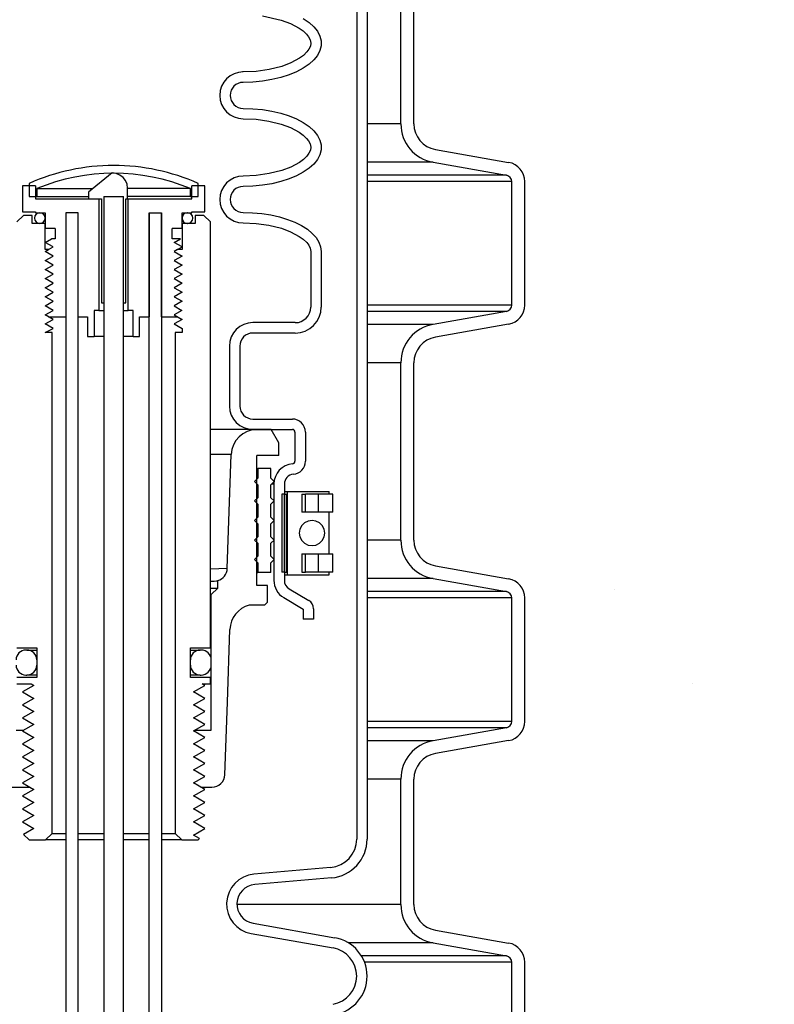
# Model space of a CAD drawing. Extents: x -169 to 6736, y -208 to 3022.
# Tile 163 of 256: x 1718 to 1725, y 404 to 414. Entities that reach past the tile are written whole.
import ezdxf

# ---------------------------------------------------------------- set-up
doc = ezdxf.new("R2010")
doc.units = 0
doc.header["$MEASUREMENT"] = 0
doc.header["$PDSIZE"] = 1
doc.layers.get('DEFPOINTS').update_dxf_attribs({"linetype": 'CONTINUOUS'})
for name, color, linetype in [('DIM', 3, 'CONTINUOUS'), ('PEAGRAVEL-HATCH', 3, 'CONTINUOUS'), ('SPILL-BUCKET', 1, 'CONTINUOUS')]:
    doc.layers.add(name, color=color, linetype=linetype)
doc.styles.add('SIMPLEX', font='simplex')
doc.dimstyles.new('DIM64', dxfattribs={"dimscale": 64, "dimtxt": 0.09375, "dimasz": 0.09375, "dimexe": 0.0625, "dimexo": 0.0625, "dimgap": 0.046875, "dimtad": 1, "dimdec": 4, "dimzin": 3, "dimdsep": 46, "dimlunit": 4, "dimtxsty": 'SIMPLEX', "dimcen": 0, "dimclrd": 256, "dimclre": 256, "dimclrt": 256, "dimadec": 0, "dimazin": 0, "dimtfac": 1, "dimtdec": 4, "dimtmove": 0, "dimatfit": 3, "dimfxl": 1, "dimfrac": 2, "dimtolj": 1, "dimtzin": 0, "dimarcsym": 0})

# ---------------------------------------------------------------- blocks, each defined once
blk = doc.blocks.new('*D17')
at = {"layer": 'DEFPOINTS', "color": 0, "transparency": 16777216}
for p in [(1422.4289, 414.2886), (2052.1541, 410.0074), (1422.4289, 136.5159)]:
    blk.add_point(p, dxfattribs=at)
at = {"layer": 'DIM', "lineweight": -2, "transparency": 16777216}
for p, q in [((1422.4289, 410.2886), (1422.4289, 132.5159)), ((2052.1541, 406.0074), (2052.1541, 132.5159)), ((2046.1541, 136.5159), (1428.4289, 136.5159))]:
    blk.add_line(p, q, dxfattribs=at)
at = {"layer": 'DIM', "transparency": 16777216}
for points in [[(1428.4289, 137.5159), (1428.4289, 135.5159), (1422.4289, 136.5159)], [(2046.1541, 137.5159), (2046.1541, 135.5159), (2052.1541, 136.5159)]]:
    blk.add_solid(points, dxfattribs=at)
at = {"layer": 'DIM', "transparency": 16777216, "insert": (1737.2915, 144.0873), "char_height": 6, "attachment_point": 5, "style": 'SIMPLEX'}
blk.add_mtext('\\A1;52\'-5 3/4" (F.V. TANK SLAB)', dxfattribs=at)

msp = doc.modelspace()

# ---------------------------------------------------------------- hatches: boundary and pattern name
at = {"layer": 'PEAGRAVEL-HATCH'}
h = msp.add_hatch(dxfattribs=at)
h.set_pattern_fill('AR-SAND', color=256, scale=7.5, style=0)
h.set_pattern_definition([(37.5, (569.323, 30.198), (-0.47245, 14.45118), [0, -11.4, 0, -12.75, 0, -12.1875]), (7.5, (569.323, 30.198), (13.27333, 21.1661), [0, -6.15, 0, -10.275, 0, -3.9375]), (327.5, (560.098, 30.198), (23.35606, 0.04244), [0, -3.75, 0, -13.5, 0, -17.625]), (317.5, (560.098, 30.198), (22.54595, 6.58257), [0, -1.875, 0, -8.85, 0, -10.125])])
h.paths.add_polyline_path([(1678.80732, 397.95192), (1674.24819, 399.33855), (1674.16889, 402.82494), (1673.05885, 403.14188), (1673.05885, 413.95761), (1637.65794, 414.06209), (1637.65794, 409.70659), (1630.64769, 409.70659), (1630.64769, 371.25844), (1678.97797, 371.25844)])
h.paths.add_polyline_path([(1678.94818, 370.30176), (1630.56261, 370.29867), (1630.56261, 352.56309), (1631.45296, 351.91005), (1631.45296, 351.55925), (1633.05376, 351.55925), (1634.10236, 353.65645), (1639.05376, 353.55925), (1640.05376, 351.55925), (1653.05376, 351.55925), (1654.05376, 353.55925), (1659.05376, 353.55925), (1660.05376, 351.55925), (1669.55376, 351.55925), (1670.55376, 353.55925), (1675.55376, 353.55925), (1676.55376, 351.55925), (1678.02984, 351.55924), (1678.72564, 353.2784), (1678.36441, 359.1221), (1679.04889, 359.12203)])
h.paths.add_polyline_path([(1711.86302, 397.98375), (1707.34302, 399.34369), (1707.01902, 402.97021), (1706.02982, 403.2003), (1706.02982, 414.12804), (1689.55426, 414.12804), (1689.55426, 403.25428), (1688.73965, 403.06613), (1688.5332, 402.8201), (1688.5332, 401.21886), (1688.29899, 401.21886), (1688.22155, 399.34587), (1683.85452, 398.00535), (1683.77708, 396.81562), (1683.65216, 396.81562), (1683.65216, 371.30176), (1711.92965, 371.30694)])
h.paths.add_polyline_path([(1711.944, 370.30176), (1683.55012, 370.3049), (1683.55377, 359.1221), (1684.24313, 359.1221), (1683.88189, 353.2784), (1684.57824, 351.91004), (1684.57824, 351.55925), (1686.05376, 351.55925), (1687.05376, 353.55925), (1692.05376, 353.55925), (1693.05376, 351.55925), (1702.55376, 351.55925), (1703.55376, 353.55925), (1708.55376, 353.55925), (1709.55376, 351.55925), (1711.01819, 351.55925), (1711.66739, 352.55925), (1711.944, 352.55918)])
h.paths.add_polyline_path([(1739.83168, 409.73965), (1737.97196, 409.73965), (1737.97196, 414.06672), (1722.59511, 414.06672), (1722.59511, 403.25007), (1721.62025, 403.04246), (1721.52437, 401.25377), (1721.20475, 399.33731), (1716.80992, 398.02774), (1716.6452, 396.76607), (1716.6452, 371.30176), (1736.80864, 371.28118), (1739.0752, 372.31454), (1739.83168, 373.89371)])
h.paths.add_polyline_path([(1738.32237, 362.32058), (1741.12897, 364.82693), (1744.1446, 365.09547), (1744.97124, 366.08769), (1744.9542, 409.70253), (1740.83773, 409.70253), (1740.83773, 374.30176), (1739.50146, 370.32906), (1716.64497, 370.30176), (1716.64079, 352.55925), (1716.91739, 352.55925), (1717.56659, 351.91005), (1717.56659, 351.55925), (1719.05376, 351.55925), (1720.05376, 353.55925), (1725.05376, 353.55925), (1726.05376, 351.55925), (1735.55376, 351.55925), (1736.55376, 353.55925), (1737.51571, 353.55925), (1737.51571, 359.08925)])

# ---------------------------------------------------------------- linework, layer by layer
at = {"layer": 'SPILL-BUCKET', "color": 1, "linetype": 'Continuous'}
for p, q in [((1721.07911, 419.96667), (1721.07911, 405.76911)), ((1721.17904, 419.96667), (1721.17904, 405.76911)), ((1721.5032, 412.63498), (1721.5032, 414.33847)), ((1721.62811, 412.63498), (1721.62811, 414.33847)), ((1720.17464, 413.6709), (1720.35521, 413.6311)), ((1720.35521, 413.6311), (1720.4431, 413.59866)), ((1720.4431, 413.59866), (1720.52603, 413.55474)), ((1720.5667, 413.64713), (1720.62202, 413.60905)), ((1720.62202, 413.60905), (1720.66736, 413.56782)), ((1720.66736, 413.56782), (1720.70201, 413.52406)), ((1720.52603, 413.55474), (1720.56435, 413.52727)), ((1720.56435, 413.52727), (1720.59862, 413.49494)), ((1720.59862, 413.49494), (1720.6181, 413.46981)), ((1720.6181, 413.46981), (1720.63253, 413.44158)), ((1720.70201, 413.52406), (1720.72542, 413.47848)), ((1720.72542, 413.47848), (1720.73721, 413.43179)), ((1720.63428, 413.38028), (1720.62105, 413.35148)), ((1720.63253, 413.44158), (1720.63872, 413.41105)), ((1720.63872, 413.41105), (1720.63428, 413.38028)), ((1720.73721, 413.38473), (1720.72542, 413.33804)), ((1720.73721, 413.43179), (1720.73721, 413.38473)), ((1720.56839, 413.29252), (1720.53034, 413.26456)), ((1720.60215, 413.32559), (1720.56839, 413.29252)), ((1720.62105, 413.35148), (1720.60215, 413.32559)), ((1720.70201, 413.29246), (1720.66736, 413.2487)), ((1720.72542, 413.33804), (1720.70201, 413.29246)), ((1720.35964, 413.1868), (1720.23838, 413.15616)), ((1720.44761, 413.21979), (1720.35964, 413.1868)), ((1720.53034, 413.26456), (1720.44761, 413.21979)), ((1720.62202, 413.20746), (1720.5667, 413.16938)), ((1720.66736, 413.2487), (1720.62202, 413.20746)), ((1719.98921, 413.13345), (1719.98322, 413.13345)), ((1720.11457, 413.13887), (1719.98921, 413.13345)), ((1720.23838, 413.15616), (1720.11457, 413.13887)), ((1720.42974, 413.10508), (1720.35027, 413.07987)), ((1720.50227, 413.13508), (1720.42974, 413.10508)), ((1720.5667, 413.16938), (1720.50227, 413.13508)), ((1720.08314, 413.03647), (1719.98921, 413.03351)), ((1720.1756, 413.04528), (1720.08314, 413.03647)), ((1720.26511, 413.05983), (1720.1756, 413.04528)), ((1720.35027, 413.07987), (1720.26511, 413.05983)), ((1719.98921, 412.78368), (1720.08314, 412.78073)), ((1720.08314, 412.78073), (1720.1756, 412.77191)), ((1720.1756, 412.77191), (1720.26511, 412.75737)), ((1720.26511, 412.75737), (1720.35027, 412.73733)), ((1720.35027, 412.73733), (1720.42974, 412.71211)), ((1719.98921, 412.68375), (1720.11333, 412.67846)), ((1720.11333, 412.67846), (1720.23542, 412.66163)), ((1720.23542, 412.66163), (1720.35521, 412.63178)), ((1720.35521, 412.63178), (1720.4431, 412.59934)), ((1720.42974, 412.71211), (1720.50227, 412.68212)), ((1720.50227, 412.68212), (1720.5667, 412.64781)), ((1720.5667, 412.64781), (1720.62202, 412.60974)), ((1720.4431, 412.59934), (1720.52603, 412.55543)), ((1720.52603, 412.55543), (1720.56435, 412.52795)), ((1720.56435, 412.52795), (1720.59862, 412.49562)), ((1720.62202, 412.60974), (1720.66736, 412.5685)), ((1720.66736, 412.5685), (1720.70201, 412.52474)), ((1720.70201, 412.52474), (1720.72542, 412.47916)), ((1720.59862, 412.49562), (1720.6181, 412.47049)), ((1720.6181, 412.47049), (1720.63253, 412.44227)), ((1720.63253, 412.44227), (1720.63872, 412.41173)), ((1720.72542, 412.47916), (1720.73721, 412.43247)), ((1720.73721, 412.43247), (1720.73721, 412.38541)), ((1720.62105, 412.35216), (1720.60215, 412.32627)), ((1720.63428, 412.38096), (1720.62105, 412.35216)), ((1720.63872, 412.41173), (1720.63428, 412.38096)), ((1720.72542, 412.33872), (1720.70201, 412.29314)), ((1720.73721, 412.38541), (1720.72542, 412.33872)), ((1721.83456, 412.38894), (1722.53817, 412.26488)), ((1720.53034, 412.26524), (1720.44761, 412.22047)), ((1720.56839, 412.2932), (1720.53034, 412.26524)), ((1720.60215, 412.32627), (1720.56839, 412.2932)), ((1720.66736, 412.24938), (1720.62202, 412.20814)), ((1720.70201, 412.29314), (1720.66736, 412.24938)), ((1721.81287, 412.26592), (1722.51648, 412.14186)), ((1718.73247, 412.16548), (1718.50473, 411.97888)), ((1718.77043, 412.15871), (1718.73247, 412.16548)), ((1718.80589, 412.14375), (1718.77043, 412.15871)), ((1720.23838, 412.15684), (1720.11457, 412.13955)), ((1720.35964, 412.18749), (1720.23838, 412.15684)), ((1720.44761, 412.22047), (1720.35964, 412.18749)), ((1720.5667, 412.17007), (1720.50227, 412.13576)), ((1720.62202, 412.20814), (1720.5667, 412.17007)), ((1718.83643, 412.12066), (1718.80589, 412.14375)), ((1718.85982, 412.09017), (1718.83643, 412.12066)), ((1718.87467, 412.05461), (1718.85982, 412.09017)), ((1718.87987, 412.01636), (1718.87467, 412.05461)), ((1720.11457, 412.13955), (1719.98921, 412.13413)), ((1720.26511, 412.06051), (1720.1756, 412.04597)), ((1720.35027, 412.08055), (1720.26511, 412.06051)), ((1720.42974, 412.10577), (1720.35027, 412.08055)), ((1720.50227, 412.13576), (1720.42974, 412.10577)), ((1722.56809, 410.89582), (1722.56809, 412.08035)), ((1722.69301, 410.89582), (1722.69301, 412.08035)), ((1717.99622, 412.04134), (1717.8713, 412.04134)), ((1717.8713, 412.04134), (1717.8713, 411.79151)), ((1717.99622, 412.04134), (1717.99622, 411.91643)), ((1718.50473, 411.97888), (1718.50473, 411.91643)), ((1718.87987, 411.91643), (1718.87987, 412.01636)), ((1719.62011, 412.04134), (1719.49519, 412.04134)), ((1719.49519, 411.91643), (1719.49519, 412.04134)), ((1719.62011, 411.79151), (1719.62011, 412.04134)), ((1720.08314, 412.03715), (1719.98921, 412.0342)), ((1720.1756, 412.04597), (1720.08314, 412.03715)), ((1717.99622, 411.91643), (1718.60515, 411.91643)), ((1718.50473, 411.91643), (1718.6286, 411.91643)), ((1718.60515, 411.91643), (1718.60515, 410.84466)), ((1718.6286, 411.91643), (1718.6286, 410.91711)), ((1718.65263, 411.93856), (1718.65263, 410.91711)), ((1718.84, 410.91711), (1718.84, 411.93856)), ((1718.86281, 411.91643), (1718.87987, 411.91643)), ((1718.86281, 410.91711), (1718.86281, 411.91643)), ((1718.88626, 410.84466), (1718.88626, 411.91643)), ((1718.88626, 411.91643), (1719.49519, 411.91643)), ((1717.8713, 411.79151), (1717.99622, 411.79151)), ((1717.99622, 411.79151), (1717.99622, 411.78152)), ((1717.99622, 411.78152), (1718.08866, 411.78152)), ((1718.08866, 411.78152), (1718.08866, 411.63162)), ((1718.28602, 411.78152), (1718.28602, 410.7822)), ((1718.40594, 411.78152), (1718.28602, 411.78152)), ((1718.40594, 411.78152), (1718.28602, 411.78152)), ((1718.28602, 411.78152), (1718.28602, 400.47425)), ((1718.40594, 400.47425), (1718.40594, 411.78152)), ((1718.40594, 410.7822), (1718.40594, 411.78152)), ((1719.08547, 400.47425), (1719.08547, 411.78152)), ((1719.08547, 411.78152), (1719.08547, 410.7822)), ((1719.08547, 411.78152), (1719.20539, 411.78152)), ((1719.20539, 411.78152), (1719.20539, 400.47425)), ((1719.20539, 410.7822), (1719.20539, 411.78152)), ((1719.40276, 411.63162), (1719.40276, 411.78152)), ((1719.40276, 411.78152), (1719.49519, 411.78152)), ((1719.49519, 411.79151), (1719.62011, 411.79151)), ((1719.49519, 411.78152), (1719.49519, 411.79151)), ((1719.98921, 411.78437), (1720.07955, 411.78163)), ((1720.07955, 411.78163), (1720.16857, 411.77348)), ((1720.16857, 411.77348), (1720.25498, 411.76001)), ((1719.98921, 411.68443), (1720.11378, 411.67911)), ((1720.11378, 411.67911), (1720.2363, 411.66215)), ((1720.25498, 411.76001), (1720.33751, 411.74144)), ((1720.33751, 411.74144), (1720.41496, 411.71803)), ((1720.41496, 411.71803), (1720.48621, 411.69012)), ((1720.48621, 411.69012), (1720.55021, 411.65812)), ((1718.18359, 411.63162), (1718.08866, 411.63162)), ((1718.18359, 411.63162), (1718.18359, 411.53169)), ((1719.30782, 411.53169), (1719.30782, 411.63162)), ((1719.40276, 411.63162), (1719.30782, 411.63162)), ((1720.2363, 411.66215), (1720.3565, 411.63206)), ((1720.3565, 411.63206), (1720.44485, 411.59925)), ((1720.44485, 411.59925), (1720.5282, 411.55471)), ((1720.55021, 411.65812), (1720.60602, 411.6225)), ((1720.60602, 411.6225), (1720.65284, 411.58378)), ((1720.65284, 411.58378), (1720.68999, 411.54251)), ((1718.08866, 411.49671), (1718.14923, 411.53169)), ((1718.16395, 411.45324), (1718.08866, 411.49671)), ((1718.18359, 411.53169), (1718.14923, 411.53169)), ((1719.38804, 411.53169), (1719.30782, 411.53169)), ((1719.32746, 411.49671), (1719.38804, 411.53169)), ((1719.40276, 411.45324), (1719.32746, 411.49671)), ((1720.5282, 411.55471), (1720.56621, 411.52716)), ((1720.56621, 411.52716), (1720.60006, 411.49469)), ((1720.60006, 411.49469), (1720.61937, 411.46929)), ((1720.68999, 411.54251), (1720.71691, 411.49931)), ((1720.71691, 411.49931), (1720.73323, 411.45479)), ((1718.12154, 411.42876), (1718.16395, 411.45324)), ((1719.36035, 411.42876), (1719.40276, 411.45324)), ((1720.61937, 411.46929), (1720.63336, 411.44075)), ((1720.63336, 411.44075), (1720.63876, 411.40962)), ((1720.63876, 411.40962), (1720.63876, 410.87631)), ((1720.73323, 411.45479), (1720.73869, 411.40962)), ((1720.73869, 411.40962), (1720.73869, 410.87631)), ((1718.55833, 410.84466), (1718.55833, 410.59483)), ((1718.60515, 410.84466), (1718.55833, 410.84466)), ((1718.60515, 410.84466), (1718.61756, 410.84466)), ((1718.61756, 410.84466), (1718.65259, 410.84466)), ((1718.6286, 410.91711), (1718.65263, 410.91711)), ((1718.84, 410.91711), (1718.86281, 410.91711)), ((1718.84008, 410.84466), (1718.8742, 410.84466)), ((1718.8742, 410.84466), (1718.88626, 410.84466)), ((1718.93308, 410.84466), (1718.88626, 410.84466)), ((1718.93308, 410.59483), (1718.93308, 410.84466)), ((1722.51648, 410.83431), (1721.81287, 410.71025)), ((1718.12154, 410.7822), (1718.28602, 410.7822)), ((1718.40594, 410.7822), (1718.49588, 410.7822)), ((1718.49588, 410.7822), (1718.49588, 410.59483)), ((1718.99553, 410.7822), (1719.08547, 410.7822)), ((1718.99553, 410.59483), (1718.99553, 410.7822)), ((1719.20539, 410.7822), (1719.36035, 410.7822)), ((1720.48887, 410.72642), (1720.08229, 410.72642)), ((1722.53817, 410.7113), (1721.83456, 410.58723)), ((1718.49588, 410.59483), (1718.55833, 410.59483)), ((1718.56476, 410.59483), (1718.55833, 410.59483)), ((1718.58361, 410.59483), (1718.56476, 410.59483)), ((1718.61359, 410.59483), (1718.58361, 410.59483)), ((1718.65263, 410.59483), (1718.61359, 410.59483)), ((1718.87859, 410.59483), (1718.84002, 410.59483)), ((1718.90816, 410.59483), (1718.87859, 410.59483)), ((1718.92674, 410.59483), (1718.90816, 410.59483)), ((1718.93308, 410.59483), (1718.92674, 410.59483)), ((1718.93308, 410.59483), (1718.99553, 410.59483)), ((1720.48887, 410.62648), (1720.08229, 410.62648)), ((1719.85744, 410.50157), (1719.85744, 409.92621)), ((1719.95738, 410.50157), (1719.95738, 409.92621)), ((1721.5032, 408.63771), (1721.5032, 410.3412)), ((1721.62811, 408.63771), (1721.62811, 410.3412)), ((1720.08229, 409.8013), (1720.46141, 409.8013)), ((1720.08229, 409.70137), (1720.46141, 409.70137)), ((1720.48639, 409.67638), (1720.48639, 409.39532)), ((1720.58632, 409.67638), (1720.58632, 409.39532)), ((1720.28465, 409.17738), (1720.28465, 408.25254)), ((1720.38459, 409.17738), (1720.38459, 408.25254)), ((1720.38459, 409.08122), (1720.3596, 409.08122)), ((1720.3596, 409.08122), (1720.3596, 408.33173)), ((1720.38459, 409.1062), (1720.39732, 409.1062)), ((1720.38459, 409.08122), (1720.38459, 408.33173)), ((1720.38459, 408.33173), (1720.38459, 409.08122)), ((1720.38459, 409.08122), (1720.40957, 409.08122)), ((1720.39732, 409.1062), (1720.4104, 409.1062)), ((1720.40999, 409.08122), (1720.40957, 409.08122)), ((1720.40957, 408.33173), (1720.40957, 409.08122)), ((1720.41042, 409.08122), (1720.40999, 409.08122)), ((1720.41042, 409.1062), (1720.41042, 408.30675)), ((1720.41042, 409.1062), (1720.41631, 409.1062)), ((1720.41631, 409.1062), (1720.43367, 409.1062)), ((1720.43367, 409.1062), (1720.46147, 409.1062)), ((1720.46147, 409.1062), (1720.49809, 409.1062)), ((1720.49809, 409.1062), (1720.54142, 409.1062)), ((1720.54142, 409.1062), (1720.58894, 409.1062)), ((1720.55183, 409.08122), (1720.5882, 409.08122)), ((1720.55183, 409.08122), (1720.55183, 408.90634)), ((1720.5882, 408.90634), (1720.5882, 409.08122)), ((1720.64608, 409.08122), (1720.5882, 409.08122)), ((1720.58894, 409.1062), (1720.63787, 409.1062)), ((1720.63787, 409.1062), (1720.68538, 409.1062)), ((1720.71004, 409.08122), (1720.64608, 409.08122)), ((1720.68538, 409.1062), (1720.72871, 409.1062)), ((1720.75647, 409.08122), (1720.71004, 409.08122)), ((1720.71004, 409.08122), (1720.71004, 408.90634)), ((1720.72871, 409.1062), (1720.76534, 409.1062)), ((1720.79539, 409.08122), (1720.75647, 409.08122)), ((1720.76534, 409.1062), (1720.79314, 409.1062)), ((1720.79314, 409.1062), (1720.81049, 409.1062)), ((1720.82474, 409.08122), (1720.79539, 409.08122)), ((1720.81049, 409.1062), (1720.81639, 409.1062)), ((1720.81639, 409.08122), (1720.81639, 409.1062)), ((1720.82223, 409.08122), (1720.81639, 409.08122)), ((1720.8242, 409.08122), (1720.82223, 409.08122)), ((1720.84299, 409.08122), (1720.82474, 409.08122)), ((1720.84918, 409.08122), (1720.84299, 409.08122)), ((1720.84918, 408.90634), (1720.84918, 409.08122)), ((1720.40999, 408.90634), (1720.40957, 408.90634)), ((1720.41042, 408.90634), (1720.40999, 408.90634)), ((1720.5882, 408.90634), (1720.55183, 408.90634)), ((1720.64608, 408.90634), (1720.5882, 408.90634)), ((1720.71004, 408.90634), (1720.64608, 408.90634)), ((1720.75647, 408.90634), (1720.71004, 408.90634)), ((1720.79539, 408.90634), (1720.75647, 408.90634)), ((1720.82474, 408.90634), (1720.79539, 408.90634)), ((1720.82223, 408.90634), (1720.81639, 408.90634)), ((1720.81639, 408.50661), (1720.81639, 408.90633)), ((1720.8242, 408.90634), (1720.82223, 408.90634)), ((1720.84299, 408.90634), (1720.82474, 408.90634)), ((1720.84918, 408.90634), (1720.84299, 408.90634)), ((1720.40965, 408.7982), (1720.4104, 408.7991)), ((1720.40957, 408.50661), (1720.40999, 408.50661)), ((1720.40999, 408.50661), (1720.41042, 408.50661)), ((1720.55183, 408.50661), (1720.55183, 408.33173)), ((1720.55183, 408.50661), (1720.5882, 408.50661)), ((1720.5882, 408.33173), (1720.5882, 408.50661)), ((1720.5882, 408.50661), (1720.64608, 408.50661)), ((1720.64608, 408.50661), (1720.71004, 408.50661)), ((1720.71004, 408.50661), (1720.71004, 408.33173)), ((1720.71004, 408.50661), (1720.75647, 408.50661)), ((1720.75647, 408.50661), (1720.79539, 408.50661)), ((1720.79539, 408.50661), (1720.82474, 408.50661)), ((1720.81639, 408.50661), (1720.82223, 408.50661)), ((1720.82223, 408.50661), (1720.8242, 408.50661)), ((1720.82474, 408.50661), (1720.84299, 408.50661)), ((1720.84299, 408.50661), (1720.84918, 408.50661)), ((1720.84918, 408.33173), (1720.84918, 408.50661)), ((1721.83456, 408.39167), (1722.53817, 408.26761)), ((1720.38459, 408.33173), (1720.3596, 408.33173)), ((1720.38459, 408.33173), (1720.40957, 408.33173)), ((1720.38459, 408.30675), (1720.39732, 408.30675)), ((1720.39732, 408.30675), (1720.4104, 408.30675)), ((1720.40999, 408.33173), (1720.40957, 408.33173)), ((1720.41042, 408.33173), (1720.40999, 408.33173)), ((1720.41042, 408.30675), (1720.41631, 408.30675)), ((1720.41631, 408.30675), (1720.43367, 408.30675)), ((1720.43367, 408.30675), (1720.46147, 408.30675)), ((1720.46147, 408.30675), (1720.49809, 408.30675)), ((1720.49809, 408.30675), (1720.54142, 408.30675)), ((1720.54142, 408.30675), (1720.58894, 408.30675)), ((1720.55183, 408.33173), (1720.5882, 408.33173)), ((1720.64608, 408.33173), (1720.5882, 408.33173)), ((1720.58894, 408.30675), (1720.63787, 408.30675)), ((1720.63787, 408.30675), (1720.68538, 408.30675)), ((1720.71004, 408.33173), (1720.64608, 408.33173)), ((1720.68538, 408.30675), (1720.72871, 408.30675)), ((1720.75647, 408.33173), (1720.71004, 408.33173)), ((1720.72871, 408.30675), (1720.76534, 408.30675)), ((1720.79539, 408.33173), (1720.75647, 408.33173)), ((1720.76534, 408.30675), (1720.79314, 408.30675)), ((1720.79314, 408.30675), (1720.81049, 408.30675)), ((1720.82474, 408.33173), (1720.79539, 408.33173)), ((1720.81049, 408.30675), (1720.81639, 408.30675)), ((1720.81639, 408.30675), (1720.81639, 408.33173)), ((1720.82223, 408.33173), (1720.81639, 408.33173)), ((1720.8242, 408.33173), (1720.82223, 408.33173)), ((1720.84299, 408.33173), (1720.82474, 408.33173)), ((1720.84918, 408.33173), (1720.84299, 408.33173)), ((1721.81287, 408.26866), (1722.51648, 408.14459)), ((1720.37908, 408.08626), (1720.56446, 407.97568)), ((1720.43028, 408.17208), (1720.6187, 408.05969)), ((1722.56809, 406.89855), (1722.56809, 408.08308)), ((1722.69301, 406.89855), (1722.69301, 408.08308)), ((1720.56446, 407.97568), (1720.56446, 407.87892)), ((1720.66439, 407.97923), (1720.66439, 407.87892)), ((1720.66439, 407.87892), (1720.56446, 407.87892)), ((1719.4827, 407.58339), (1719.54178, 407.58339)), ((1719.54178, 407.58339), (1719.56862, 407.58339)), ((1719.54177, 407.34355), (1719.4827, 407.34355)), ((1719.56862, 407.34355), (1719.54177, 407.34355)), ((1717.80885, 406.8145), (1717.88444, 406.8145)), ((1719.52506, 406.8145), (1719.68257, 406.8145)), ((1722.51648, 406.83705), (1721.81287, 406.71298)), ((1722.53817, 406.71403), (1721.83456, 406.58996)), ((1721.5032, 405.1401), (1721.5032, 406.34393)), ((1721.62811, 405.1401), (1721.62811, 406.34393)), ((1717.66953, 406.26621), (1717.93876, 406.26621)), ((1717.9424, 406.26621), (1717.97948, 406.2448)), ((1720.82825, 405.49534), (1720.09223, 405.43094)), ((1720.83696, 405.39579), (1720.10094, 405.33139)), ((1720.08473, 404.96021), (1720.86937, 404.82185)), ((1721.83456, 404.89407), (1722.53817, 404.77)), ((1720.06738, 404.86179), (1720.85202, 404.72344)), ((1721.81287, 404.77105), (1722.51648, 404.64698)), ((1722.56809, 402.40163), (1722.56809, 404.58547)), ((1722.69301, 402.40163), (1722.69301, 404.58547))]:
    msp.add_line(p, q, dxfattribs=at)
at = {"layer": 'SPILL-BUCKET', "color": 7}
for p, q in [((1721.5032, 412.63498), (1721.17904, 412.63498)), ((1721.81287, 412.26593), (1721.17904, 412.26593)), ((1722.51648, 412.14186), (1721.17904, 412.14186)), ((1722.56809, 412.08035), (1721.17904, 412.08035)), ((1718.00871, 412.01351), (1718.54699, 412.01351)), ((1719.4827, 412.01351), (1718.87987, 412.01351)), ((1718.00871, 411.93856), (1718.50473, 411.93856)), ((1719.4827, 411.93856), (1718.87987, 411.93856)), ((1722.56809, 410.89582), (1721.17904, 410.89582)), ((1722.51648, 410.83431), (1721.17904, 410.83431)), ((1721.81287, 410.71025), (1721.17904, 410.71025)), ((1721.5032, 410.3412), (1721.17904, 410.3412)), ((1720.1244, 409.70137), (1719.67507, 409.70137)), ((1719.87472, 409.46025), (1719.67507, 409.46025)), ((1721.5032, 408.63771), (1721.17904, 408.63771)), ((1719.83653, 408.36654), (1719.67507, 408.36103)), ((1721.81287, 408.26866), (1721.17904, 408.26866)), ((1722.51648, 408.14459), (1721.17904, 408.14459)), ((1722.56809, 408.08308), (1721.17904, 408.08308)), ((1722.56809, 406.89855), (1721.17904, 406.89855)), ((1722.51648, 406.83705), (1721.17904, 406.83705)), ((1721.81287, 406.71298), (1721.17904, 406.71298)), ((1721.5032, 406.34393), (1721.17904, 406.34393)), ((1721.5032, 405.1401), (1719.92995, 405.1401)), ((1721.81287, 404.77105), (1721.00217, 404.77105)), ((1722.51648, 404.64698), (1721.12481, 404.64698)), ((1722.56809, 404.58547), (1721.15477, 404.58547))]:
    msp.add_line(p, q, dxfattribs=at)
at = {"layer": 'SPILL-BUCKET', "color": 7, "linetype": 'Continuous'}
for p, q in [((1717.93376, 412.06288), (1717.93376, 411.93856)), ((1719.55765, 411.93856), (1719.55765, 412.06288)), ((1718.00871, 412.01351), (1718.00871, 411.93856)), ((1719.4827, 411.93856), (1719.4827, 412.01351)), ((1717.93376, 411.93856), (1718.00871, 411.93856)), ((1719.4827, 411.93856), (1719.55765, 411.93856)), ((1720.12129, 409.32662), (1720.12764, 409.32662)), ((1720.12764, 409.32662), (1720.12976, 409.32662)), ((1720.25468, 409.32662), (1720.12976, 409.32662)), ((1720.12976, 409.32662), (1720.12976, 409.23294)), ((1720.25468, 409.23294), (1720.25468, 409.32662)), ((1720.12976, 409.23294), (1720.09853, 409.20171)), ((1720.12129, 409.23294), (1720.12764, 409.23294)), ((1720.12764, 409.23294), (1720.12976, 409.23294)), ((1720.2859, 409.20171), (1720.25468, 409.23294)), ((1720.09853, 409.20171), (1720.12976, 409.17048)), ((1720.12129, 409.17048), (1720.12764, 409.17048)), ((1720.12764, 409.17048), (1720.12976, 409.17048)), ((1720.12976, 409.17048), (1720.12976, 409.04556)), ((1720.25468, 409.17048), (1720.2859, 409.20171)), ((1720.25468, 409.04556), (1720.25468, 409.17048)), ((1720.27887, 409.17738), (1720.26154, 409.17738)), ((1720.28465, 409.17738), (1720.27887, 409.17738)), ((1720.12976, 409.04556), (1720.09853, 409.01433)), ((1720.12129, 409.04556), (1720.12764, 409.04556)), ((1720.12764, 409.04556), (1720.12976, 409.04556)), ((1720.2859, 409.01433), (1720.25468, 409.04556)), ((1720.09853, 409.01433), (1720.12976, 408.98311)), ((1720.12129, 408.98311), (1720.12764, 408.98311)), ((1720.12764, 408.98311), (1720.12976, 408.98311)), ((1720.12976, 408.98311), (1720.12976, 408.85819)), ((1720.25468, 408.98311), (1720.2859, 409.01433)), ((1720.25468, 408.85819), (1720.25468, 408.98311)), ((1720.12976, 408.85819), (1720.09853, 408.82696)), ((1720.12129, 408.85819), (1720.12764, 408.85819)), ((1720.12764, 408.85819), (1720.12976, 408.85819)), ((1720.2859, 408.82696), (1720.25468, 408.85819)), ((1720.09853, 408.82696), (1720.12976, 408.79573)), ((1720.12129, 408.79573), (1720.12764, 408.79573)), ((1720.12764, 408.79573), (1720.12976, 408.79573)), ((1720.12976, 408.79573), (1720.12976, 408.67082)), ((1720.25468, 408.79573), (1720.2859, 408.82696)), ((1720.25468, 408.67082), (1720.25468, 408.79573)), ((1720.53423, 408.74383), (1720.52826, 408.70648)), ((1720.55155, 408.77752), (1720.53423, 408.74383)), ((1720.57853, 408.80426), (1720.55155, 408.77752)), ((1720.61252, 408.82143), (1720.57853, 408.80426)), ((1720.6502, 408.82735), (1720.61252, 408.82143)), ((1720.68788, 408.82143), (1720.6502, 408.82735)), ((1720.72187, 408.80426), (1720.68788, 408.82143)), ((1720.74885, 408.77752), (1720.72187, 408.80426)), ((1720.76617, 408.74383), (1720.74885, 408.77752)), ((1720.77213, 408.70648), (1720.76617, 408.74383)), ((1720.12976, 408.67082), (1720.09853, 408.63959)), ((1720.12129, 408.67082), (1720.12764, 408.67082)), ((1720.12764, 408.67082), (1720.12976, 408.67082)), ((1720.2859, 408.63959), (1720.25468, 408.67082)), ((1720.52826, 408.70648), (1720.53423, 408.66913)), ((1720.53423, 408.66913), (1720.55155, 408.63543)), ((1720.74885, 408.63543), (1720.76617, 408.66913)), ((1720.76617, 408.66913), (1720.77213, 408.70648)), ((1720.09853, 408.63959), (1720.12976, 408.60836)), ((1720.12129, 408.60836), (1720.12764, 408.60836)), ((1720.12764, 408.60836), (1720.12976, 408.60836)), ((1720.12976, 408.60836), (1720.12976, 408.48345)), ((1720.25468, 408.60836), (1720.2859, 408.63959)), ((1720.25468, 408.48345), (1720.25468, 408.60836)), ((1720.55155, 408.63543), (1720.57853, 408.60869)), ((1720.57853, 408.60869), (1720.61252, 408.59153)), ((1720.61252, 408.59153), (1720.6502, 408.58561)), ((1720.62675, 408.58552), (1720.62709, 408.58568)), ((1720.6502, 408.58561), (1720.68788, 408.59153)), ((1720.68788, 408.59153), (1720.72187, 408.60869)), ((1720.72187, 408.60869), (1720.74885, 408.63543)), ((1720.12976, 408.48345), (1720.09853, 408.45222)), ((1720.12129, 408.48345), (1720.12764, 408.48345)), ((1720.12764, 408.48345), (1720.12976, 408.48345)), ((1720.2859, 408.45222), (1720.25468, 408.48345)), ((1720.09853, 408.45222), (1720.12976, 408.42099)), ((1720.12129, 408.42099), (1720.12764, 408.42099)), ((1720.12764, 408.42099), (1720.12976, 408.42099)), ((1720.12976, 408.42099), (1720.12976, 408.3273)), ((1720.25468, 408.42099), (1720.2859, 408.45222)), ((1720.25468, 408.3273), (1720.25468, 408.42099)), ((1720.12129, 408.3273), (1720.12764, 408.3273)), ((1720.12764, 408.3273), (1720.12976, 408.3273)), ((1720.25468, 408.3273), (1720.12976, 408.3273)), ((1719.6751, 408.17889), (1719.71374, 408.17889)), ((1719.71374, 408.17889), (1719.73717, 408.17889)), ((1719.73717, 408.17889), (1719.74502, 408.17889)), ((1717.91377, 407.58339), (1717.90378, 407.58339)), ((1717.91377, 407.58339), (1717.92279, 407.58339)), ((1719.56862, 407.58339), (1719.57764, 407.58339)), ((1719.58763, 407.58339), (1719.57764, 407.58339)), ((1718.00871, 407.48845), (1718.00871, 407.43849)), ((1719.4827, 407.43849), (1719.4827, 407.48845)), ((1719.68257, 407.43849), (1719.68257, 407.48845)), ((1717.90378, 407.34355), (1717.91377, 407.34355)), ((1717.92279, 407.34355), (1717.91377, 407.34355)), ((1719.57764, 407.34355), (1719.56862, 407.34355)), ((1719.57764, 407.34355), (1719.58763, 407.34355))]:
    msp.add_line(p, q, dxfattribs=at)
at = {"layer": 'SPILL-BUCKET', "color": 8, "linetype": 'Continuous'}
for p, q in [((1718.65263, 411.93856), (1718.65202, 403.69419)), ((1718.65263, 411.93856), (1718.84, 411.93856)), ((1718.65263, 411.93856), (1718.84, 411.93856)), ((1718.84, 403.69419), (1718.84, 411.93856)), ((1718.15411, 405.82209), (1718.28602, 405.82209)), ((1718.40594, 405.82209), (1718.65264, 405.82209)), ((1718.84003, 405.82209), (1719.08547, 405.82209)), ((1719.20539, 405.82209), (1719.3373, 405.82209)), ((1718.28602, 405.75963), (1718.09165, 405.75963)), ((1718.6526, 405.75963), (1718.40594, 405.75963)), ((1719.08547, 405.75963), (1718.83996, 405.75963)), ((1719.39976, 405.75963), (1719.20539, 405.75963))]:
    msp.add_line(p, q, dxfattribs=at)
at = {"layer": 'SPILL-BUCKET', "color": 3, "linetype": 'Continuous'}
for p, q in [((1719.45522, 411.78152), (1719.45322, 411.78152)), ((1717.98572, 411.73105), (1717.98572, 411.72905)), ((1718.03619, 411.67859), (1718.03819, 411.67859)), ((1718.08866, 411.73105), (1718.08866, 411.72905)), ((1719.40276, 411.72905), (1719.40276, 411.73105)), ((1719.45322, 411.67859), (1719.45522, 411.67859)), ((1719.50569, 411.72905), (1719.50569, 411.73105))]:
    msp.add_line(p, q, dxfattribs=at)
at = {"layer": 'SPILL-BUCKET', "linetype": 'Continuous'}
for p, q in [((1720.25717, 409.70137), (1720.1244, 409.70137)), ((1720.33212, 409.57155), (1720.25717, 409.70137)), ((1720.33212, 409.45154), (1720.33212, 409.57155)), ((1719.83653, 408.36654), (1719.87472, 409.46026)), ((1720.12127, 408.20239), (1720.12127, 409.45154)), ((1720.33212, 409.45154), (1720.12127, 409.45154)), ((1719.67507, 408.24463), (1719.7094, 408.24583)), ((1719.74502, 408.17889), (1719.68257, 408.11643)), ((1719.7094, 408.24583), (1719.73586, 408.24864)), ((1719.73586, 408.24864), (1719.74497, 408.2505)), ((1719.74502, 408.17889), (1719.74502, 408.25051)), ((1720.22282, 408.20239), (1720.12127, 408.20239)), ((1720.22282, 408.04409), (1720.22282, 408.20239)), ((1719.68069, 408.11643), (1719.67506, 408.11643)), ((1719.68257, 408.11643), (1719.68069, 408.11643)), ((1719.68257, 406.8145), (1719.68257, 408.11643)), ((1720.19375, 408.01502), (1720.05106, 408.01502)), ((1720.19375, 408.01502), (1720.22282, 408.04409)), ((1719.8379, 407.08408), (1719.86225, 407.78139)), ((1717.92279, 407.58339), (1717.94964, 407.58339)), ((1717.94964, 407.58339), (1718.00871, 407.58339)), ((1717.94963, 407.34355), (1717.92279, 407.34355)), ((1718.00871, 407.34355), (1717.94963, 407.34355)), ((1719.81355, 406.38677), (1719.8379, 407.08408)), ((1719.58302, 406.26621), (1719.68871, 406.26621))]:
    msp.add_line(p, q, dxfattribs=at)
for points in [[(1717.81634, 407.25861), (1717.8713, 407.25861), (1717.95438, 407.25861), (1717.95438, 407.25861), (1717.97948, 407.24412), (1717.8713, 407.18166), (1717.97948, 407.1192), (1717.8713, 407.05675), (1717.97948, 406.99429), (1717.8713, 406.93183), (1717.97948, 406.86937), (1717.8713, 406.80692), (1717.97948, 406.74446), (1717.8713, 406.682), (1717.97948, 406.61955), (1717.8713, 406.55709), (1717.97948, 406.49463), (1717.8713, 406.43217), (1717.97948, 406.36972), (1717.8713, 406.30726), (1717.97948, 406.2448), (1717.8713, 406.18234), (1717.97948, 406.11989), (1717.8713, 406.05743), (1717.97948, 405.99497), (1717.8713, 405.93252), (1717.97948, 405.87006), (1717.88049, 405.81291), (1717.93376, 405.75963), (1718.09165, 405.75963), (1718.15411, 405.82209), (1718.15411, 410.6313), (1718.08866, 410.6313), (1718.16395, 410.67078), (1718.08866, 410.71425), (1718.16395, 410.75772), (1718.08866, 410.80119), (1718.16395, 410.84466), (1718.08866, 410.88813), (1718.16395, 410.9316), (1718.08866, 410.97507), (1718.16395, 411.01854), (1718.08866, 411.06201), (1718.16395, 411.10548), (1718.08866, 411.14895), (1718.16395, 411.19242), (1718.08866, 411.23589), (1718.16395, 411.27936), (1718.08866, 411.32283), (1718.16395, 411.3663), (1718.08866, 411.40977), (1718.12154, 411.42876), (1718.08866, 411.42876), (1718.08866, 411.67859), (1717.96374, 411.67859), (1717.96374, 411.75554), (1717.8788, 411.75554), (1717.81634, 411.69308)], [(1717.81634, 407.60587), (1718.00871, 407.60587), (1718.00871, 407.32107), (1717.81634, 407.32107)]]:
    msp.add_lwpolyline(points, dxfattribs=at)
at = {"layer": 'SPILL-BUCKET', "color": 1, "linetype": 'Continuous'}
msp.add_lwpolyline([(1719.51193, 406.30726), (1719.62011, 406.36972), (1719.51193, 406.43217), (1719.62011, 406.49463), (1719.51193, 406.55709), (1719.62011, 406.61955), (1719.51193, 406.682), (1719.62011, 406.74446), (1719.51193, 406.80692), (1719.62011, 406.86937), (1719.51193, 406.93183), (1719.62011, 406.99429), (1719.51193, 407.05675), (1719.62011, 407.1192), (1719.51193, 407.18166), (1719.62011, 407.24412), (1719.59501, 407.25861), (1719.62011, 407.25861), (1719.67507, 407.25861), (1719.67507, 407.32107), (1719.4827, 407.32107), (1719.4827, 407.60587), (1719.67507, 407.60587), (1719.67507, 411.69308), (1719.61261, 411.75554), (1719.52767, 411.75554), (1719.52767, 411.67859), (1719.40276, 411.67859), (1719.40276, 411.42876), (1719.36035, 411.42876), (1719.32746, 411.40977), (1719.40276, 411.3663), (1719.32746, 411.32283), (1719.40276, 411.27936), (1719.32746, 411.23589), (1719.40276, 411.19242), (1719.32746, 411.14895), (1719.40276, 411.10548), (1719.32746, 411.06201), (1719.40276, 411.01854), (1719.32746, 410.97507), (1719.40276, 410.9316), (1719.32746, 410.88813), (1719.40167, 410.84403), (1719.32746, 410.80119), (1719.40276, 410.75772), (1719.32746, 410.71425), (1719.40276, 410.67078), (1719.40276, 410.6313), (1719.3373, 410.6313), (1719.3373, 405.82209), (1719.39976, 405.75963), (1719.55765, 405.75963), (1719.57133, 405.77331), (1719.51193, 405.8076), (1719.62011, 405.87006), (1719.51193, 405.93252), (1719.62011, 405.99497), (1719.51193, 406.05743), (1719.62011, 406.11989), (1719.51193, 406.18234), (1719.62011, 406.2448)], close=True, dxfattribs=at)
for centre, radius, start, end in [((1719.98921, 412.9086), 0.22485, 90, 270), ((1719.98921, 412.9086), 0.12491, 90, 270), ((1721.87794, 412.63498), 0.37474, 180, 260), ((1721.87794, 412.63498), 0.24983, 180, 260.000001), ((1722.50564, 412.08035), 0.18737, 0, 80), ((1719.98921, 411.90928), 0.22485, 90, 270), ((1722.50564, 412.08035), 0.06246, 0, 80.000001), ((1719.98921, 411.90928), 0.12491, 90, 270), ((1720.48887, 410.87631), 0.1499, 270, 0), ((1720.48887, 410.87631), 0.24983, 270, 0), ((1722.50564, 410.89582), 0.06246, 279.999999, 0), ((1722.50564, 410.89582), 0.18737, 280, 0), ((1720.08229, 410.50157), 0.22485, 90, 180), ((1721.87794, 410.3412), 0.37474, 100, 180), ((1720.08229, 410.50157), 0.12491, 90, 180), ((1721.87794, 410.3412), 0.24983, 99.999999, 180), ((1720.08229, 409.92621), 0.22485, 180, 270), ((1720.08229, 409.92621), 0.12491, 180, 270), ((1720.46141, 409.67638), 0.12491, 0, 90), ((1720.46141, 409.67638), 0.02498, 0, 90), ((1720.47827, 409.17738), 0.19362, 94.424356, 180), ((1720.46141, 409.39532), 0.02498, 274.424356, 0), ((1720.46141, 409.39532), 0.12491, 274.424356, 0), ((1720.47827, 409.17738), 0.09369, 94.424356, 180), ((1721.87794, 408.63771), 0.37474, 180, 260), ((1721.87794, 408.63771), 0.24983, 180, 260.000001), ((1720.47827, 408.25254), 0.19362, 180, 239.183871), ((1720.47827, 408.25254), 0.09369, 180, 239.183869), ((1722.50564, 408.08308), 0.18737, 0, 80), ((1722.50564, 408.08308), 0.06246, 0, 80.000001), ((1720.57071, 407.97923), 0.09369, 0, 59.183869), ((1722.50564, 406.89855), 0.06246, 279.999999, 0), ((1722.50564, 406.89855), 0.18737, 280, 0), ((1721.87794, 406.34393), 0.37474, 100, 180), ((1721.87794, 406.34393), 0.24983, 99.999999, 180), ((1720.8043, 405.76911), 0.27481, 275, 0), ((1720.8043, 405.76911), 0.37474, 275, 0), ((1720.11727, 405.14473), 0.2873, 95, 260), ((1720.11727, 405.14473), 0.18737, 95, 260), ((1721.87794, 405.1401), 0.37474, 180, 260), ((1721.87794, 405.1401), 0.24983, 180, 260.000001), ((1720.8043, 404.45281), 0.37474, 280, 80), ((1720.8043, 404.45281), 0.27481, 280, 80), ((1722.50564, 404.58547), 0.18737, 0, 80), ((1722.50564, 404.58547), 0.06246, 0, 80.000001)]:
    msp.add_arc(centre, radius, start, end, dxfattribs=at)
at = {"layer": 'SPILL-BUCKET', "color": 7, "linetype": 'Continuous'}
for centre, radius, start, end in [((1718.74571, 410.2366), 1.99863, 90, 113.969481), ((1718.74571, 410.2366), 1.92369, 67.473116, 112.526884), ((1718.74571, 410.2366), 1.99863, 66.030519, 90), ((1717.90378, 407.48845), 0.09494, 90, 180), ((1717.91377, 407.48845), 0.09494, 0, 90), ((1719.57764, 407.48845), 0.09494, 90, 180), ((1719.58763, 407.48845), 0.09494, 0, 90), ((1717.90378, 407.43849), 0.09494, 180, 270), ((1717.91377, 407.43849), 0.09494, 270, 0), ((1719.57764, 407.43849), 0.09494, 180, 270), ((1719.58763, 407.43849), 0.09494, 270, 0)]:
    msp.add_arc(centre, radius, start, end, dxfattribs=at)
at = {"layer": 'SPILL-BUCKET', "color": 7}
for centre, start, end in [((1718.03619, 411.73105), 90, 180), ((1718.03819, 411.73105), 0, 90), ((1719.45322, 411.73105), 90, 180), ((1719.45522, 411.73105), 0, 90), ((1718.03619, 411.72905), 180, 270), ((1718.03819, 411.72905), 270, 0), ((1719.45322, 411.72905), 180, 270), ((1719.45522, 411.72905), 270, 0)]:
    msp.add_arc(centre, 0.05047, start, end, dxfattribs=at)
at = {"layer": 'SPILL-BUCKET', "linetype": 'Continuous'}
for centre, radius, start, end in [((1720.1244, 409.45154), 0.24983, 90, 178), ((1719.71169, 408.3709), 0.12491, 285.476702, 358), ((1720.11192, 407.77267), 0.24983, 104.885809, 178), ((1719.68871, 406.39113), 0.12491, 270, 358)]:
    msp.add_arc(centre, radius, start, end, dxfattribs=at)

# ---------------------------------------------------------------- dimensions: what is measured, and where the dimension line sits
at = {"layer": 'DIM'}
dim = msp.add_linear_dim(base=(1422.42894, 136.51592), p1=(2052.15406, 410.00736), p2=(1422.42894, 414.28861), angle=180, text='<> (F.V. TANK SLAB)', dimstyle='DIM64', dxfattribs=at)
dim.commit()
dim.dimension.update_dxf_attribs({"geometry": '*D17', "text_midpoint": (1737.2915, 144.08735)})

doc.saveas('drawing.dxf')
